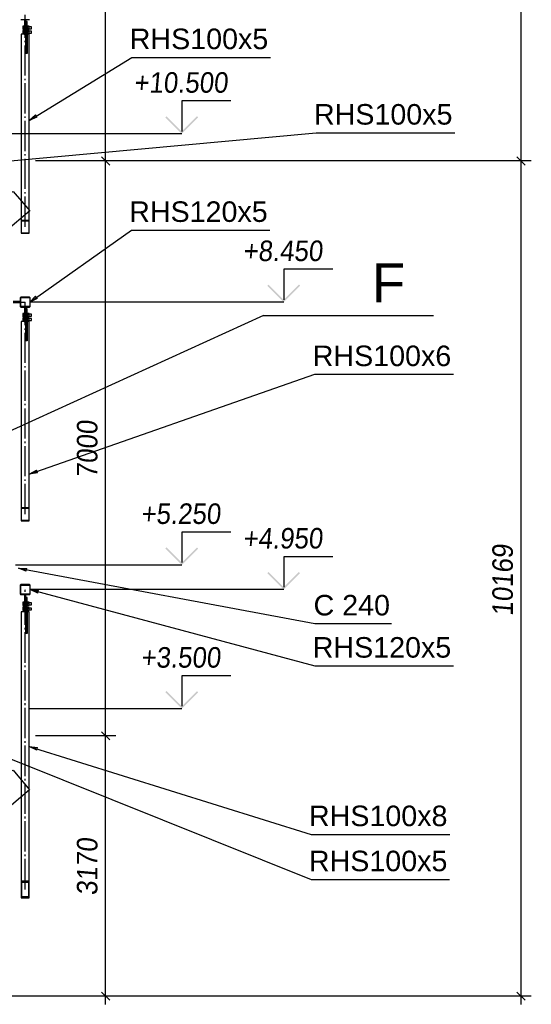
# Paper-space layout 'A0 Advance Steel' of a CAD drawing. Header units: millimetres. Extents: x 209 to 803, y 321 to 741.
# Tile 20 of 52: x 510 to 573, y 415 to 535. Entities that reach past the tile are written whole.
import ezdxf

# ---------------------------------------------------------------- set-up
doc = ezdxf.new("R2010")
doc.units = ezdxf.units.MM
doc.linetypes.add('ACAD_ISO04W100', pattern=[30, 24, -3, 0, -3])
doc.layers.get('0').update_dxf_attribs({"linetype": 'CONTINUOUS'})
for name, color, linetype in [('AS_Belki', 145, 'CONTINUOUS'), ('AS_Blachy', 30, 'CONTINUOUS'), ('AS_DIM_ON', 7, 'CONTINUOUS'), ('AS_INS_ON', 7, 'CONTINUOUS'), ('AS_Sruby', 9, 'CONTINUOUS')]:
    doc.layers.add(name, color=color, linetype=linetype)
doc.styles.add('Arial', font='arial.ttf')
doc.styles.add('ARIAL_1', font='arial.ttf', dxfattribs={"width": 0.9, "oblique": 5})
doc.styles.add('CalloutText_Big', font='arial.ttf', dxfattribs={"height": 4.76})
doc.styles.get("Standard").update_dxf_attribs({"font": 'arial.ttf', "width": 0.9, "oblique": 5})

psp = doc.layouts.new('A0 Advance Steel')

# ---------------------------------------------------------------- hatches: boundary and pattern name
at = {"layer": 'AS_INS_ON'}
for points in [[(528.33, 523.26), (528.19, 523.12), (530.19, 521.12), (532.19, 523.12), (532.05, 523.26), (530.19, 521.4)], [(540.76, 502.76), (540.62, 502.62), (542.62, 500.62), (544.62, 502.62), (544.48, 502.76), (542.62, 500.9)], [(528.33, 470.76), (528.19, 470.61), (530.19, 468.61), (532.19, 470.61), (532.05, 470.76), (530.19, 468.9)], [(540.76, 467.76), (540.62, 467.62), (542.62, 465.62), (544.62, 467.62), (544.48, 467.76), (542.62, 465.9)], [(528.33, 453.26), (528.19, 453.11), (530.19, 451.11), (532.19, 453.11), (532.05, 453.26), (530.19, 451.4)]]:
    psp.add_hatch(color=7, dxfattribs=at).paths.add_polyline_path(points)

# ---------------------------------------------------------------- linework, layer by layer
at = {"color": 0, "linetype": 'ByBlock', "lineweight": -2}
for p, q in [((511.6, 522.75), (512.37, 523.42)), ((512.54, 523.13), (511.6, 522.75)), ((512.54, 523.13), (512.37, 523.42)), ((511.65, 500.62), (512.37, 501.33)), ((512.57, 501.06), (512.37, 501.33)), ((512.57, 501.06), (511.65, 500.62)), ((511.6, 479.66), (512.49, 480.15)), ((512.6, 479.83), (511.6, 479.66)), ((512.6, 479.83), (512.49, 480.15)), ((511.24, 467.87), (510.29, 468.21)), ((510.29, 468.21), (511.3, 468.19)), ((511.24, 467.87), (511.3, 468.19)), ((512.63, 465.2), (511.7, 465.62)), ((511.7, 465.62), (512.71, 465.52)), ((512.63, 465.2), (512.71, 465.52)), ((512.51, 446.06), (511.6, 446.51)), ((511.6, 446.51), (512.61, 446.38)), ((512.51, 446.06), (512.61, 446.38))]:
    psp.add_line(p, q, dxfattribs=at)
at = {"color": 7}
for points in [[(511.6, 522.75), (524.12, 530.43), (541.01, 530.43)], [(503.48, 517.31), (546.59, 521.24), (563.48, 521.24)], [(503.28, 511.36), (509.64, 514.11), (511.66, 511.72), (499.77, 501.67)], [(511.65, 500.62), (524.05, 509.39), (540.94, 509.39)], [(511.6, 479.66), (546.43, 491.83), (563.32, 491.83)], [(510.29, 468.21), (546.43, 461.47), (555.75, 461.47)], [(511.7, 465.62), (546.43, 456.33), (563.32, 456.33)], [(503.48, 447.31), (545.96, 430.32), (562.85, 430.32)], [(511.6, 446.51), (545.97, 435.81), (562.86, 435.81)], [(503.28, 441.37), (509.62, 443.61), (511.64, 441.23), (499.75, 431.17)]]:
    psp.add_lwpolyline(points, dxfattribs=at)
at = {"layer": 'AS_Belki', "linetype": 'Continuous', "ltscale": 0.15}
for p, q in [((510.58, 535.02), (511.63, 535.02)), ((511.17, 533.25), (510.6, 533.25)), ((510.6, 533.25), (510.6, 510.62)), ((511.17, 530.89), (511.17, 533.25)), ((511.6, 533.25), (511.35, 533.25)), ((511.35, 533.25), (511.35, 530.89)), ((511.6, 510.62), (511.6, 533.25)), ((511.35, 530.89), (511.17, 530.89)), ((510.6, 510.62), (511.6, 510.62)), ((510.6, 510.62), (510.6, 509)), ((510.65, 510.53), (511.55, 510.53)), ((510.65, 509.08), (510.65, 510.53)), ((511.55, 510.53), (511.55, 509.08)), ((511.6, 509), (511.6, 510.62)), ((510.6, 509), (511.6, 509)), ((510.65, 509.08), (511.55, 509.08)), ((511.63, 501.22), (510.58, 501.22)), ((510.5, 501.14), (510.5, 500.09)), ((510.55, 500.12), (510.55, 501.12)), ((510.58, 500.02), (511.63, 500.02)), ((510.6, 501.17), (511.6, 501.17)), ((511.6, 500.07), (510.6, 500.07)), ((511.65, 501.12), (511.65, 500.12)), ((511.7, 500.09), (511.7, 501.14)), ((511.17, 498.25), (510.6, 498.25)), ((510.6, 498.25), (510.6, 475.62)), ((511.17, 495.89), (511.17, 498.25)), ((511.6, 498.25), (511.35, 498.25)), ((511.35, 498.25), (511.35, 495.89)), ((511.6, 475.62), (511.6, 498.25)), ((511.35, 495.89), (511.17, 495.89)), ((510.6, 475.62), (511.6, 475.62)), ((510.6, 475.62), (510.6, 474)), ((510.66, 475.52), (511.54, 475.52)), ((510.66, 474.09), (510.66, 475.52)), ((511.54, 475.52), (511.54, 474.09)), ((511.6, 474), (511.6, 475.62)), ((510.6, 474), (511.6, 474)), ((510.66, 474.09), (511.54, 474.09)), ((510.5, 466.14), (510.5, 465.09)), ((510.55, 465.12), (510.55, 466.12)), ((511.63, 466.22), (510.58, 466.22)), ((510.6, 466.17), (511.6, 466.17)), ((511.65, 466.12), (511.65, 465.12)), ((511.7, 465.09), (511.7, 466.14)), ((510.58, 465.02), (511.63, 465.02)), ((511.6, 465.07), (510.6, 465.07)), ((511.17, 462.89), (510.6, 462.89)), ((510.6, 462.89), (510.6, 430.14)), ((511.17, 460.26), (511.17, 462.89)), ((511.6, 462.89), (511.35, 462.89)), ((511.35, 462.89), (511.35, 460.26)), ((511.6, 430.14), (511.6, 462.89)), ((511.35, 460.26), (511.17, 460.26)), ((510.6, 430.14), (511.6, 430.14)), ((510.6, 430.14), (510.6, 428.08)), ((510.68, 429.98), (511.52, 429.98)), ((510.68, 428.25), (510.68, 429.98)), ((511.52, 429.98), (511.52, 428.25)), ((511.6, 428.08), (511.6, 430.14)), ((510.6, 428.08), (511.6, 428.08)), ((510.68, 428.25), (511.52, 428.25))]:
    psp.add_line(p, q, dxfattribs=at)
at = {"layer": 'AS_Belki', "color": 10, "linetype": 'ACAD_ISO04W100', "ltscale": 0.15}
for p, q in [((511.1, 509.88), (511.1, 535.62)), ((511.1, 509.81), (511.1, 535.62)), ((495.9, 500.62), (511.1, 500.62)), ((495.9, 500.62), (511.1, 500.62)), ((511.1, 474.88), (511.1, 500.62)), ((511.1, 474.81), (511.1, 500.62)), ((511.1, 500.62), (511.1, 500.62)), ((511.1, 429.22), (511.1, 465.62)), ((511.1, 429.11), (511.1, 465.62)), ((511.1, 465.62), (511.1, 465.62))]:
    psp.add_line(p, q, dxfattribs=at)
at = {"layer": 'AS_Belki', "linetype": 'Continuous', "ltscale": 0.15}
for centre, start, end in [((510.58, 501.14), 90, 180), ((511.63, 501.14), 0, 90), ((510.58, 500.09), 180, 270), ((511.63, 500.09), 270, 0), ((510.58, 466.14), 90, 180), ((511.63, 466.14), 0, 90), ((510.58, 465.09), 180, 270), ((511.63, 465.09), 270, 0)]:
    psp.add_arc(centre, 0.075, start, end, dxfattribs=at)
at = {"layer": 'AS_Belki', "linetype": 'Continuous', "ltscale": 0.15, "extrusion": (-1.36485e-13, 5.657e-14, -1)}
psp.add_arc((-510.6, 501.12), 0.05, 0, 90, dxfattribs=at)
at = {"layer": 'AS_Belki', "linetype": 'Continuous', "ltscale": 0.15, "extrusion": (-1.36485e-13, -5.64475e-14, -1)}
psp.add_arc((-510.6, 500.12), 0.05, 270, 0, dxfattribs=at)
at = {"layer": 'AS_Belki', "linetype": 'Continuous', "ltscale": 0.15, "extrusion": (1.09728e-14, 1.8196e-13, -1)}
psp.add_arc((-511.6, 501.12), 0.05, 90, 180, dxfattribs=at)
at = {"layer": 'AS_Belki', "linetype": 'Continuous', "ltscale": 0.15, "extrusion": (5.64475e-14, -1.36363e-13, -1)}
psp.add_arc((-511.6, 500.12), 0.05, 180, 270, dxfattribs=at)
at = {"layer": 'AS_Belki', "linetype": 'Continuous', "ltscale": 0.15, "extrusion": (4.54135e-14, -1.8775e-14, -1)}
psp.add_arc((-510.6, 466.12), 0.05, 0, 90, dxfattribs=at)
at = {"layer": 'AS_Belki', "linetype": 'Continuous', "ltscale": 0.15, "extrusion": (6.42498e-14, 6.12323e-17, -1)}
psp.add_arc((-511.6, 466.12), 0.05, 90, 180, dxfattribs=at)
at = {"layer": 'AS_Belki', "linetype": 'Continuous', "ltscale": 0.15, "extrusion": (-3.18384e-13, -1.31793e-13, -1)}
psp.add_arc((-510.6, 465.12), 0.05, 270, 0, dxfattribs=at)
at = {"layer": 'AS_Belki', "linetype": 'Continuous', "ltscale": 0.15, "extrusion": (1.69465e-13, -4.09211e-13, -1)}
psp.add_arc((-511.6, 465.12), 0.05, 180, 270, dxfattribs=at)
at = {"layer": 'AS_Blachy', "linetype": 'Continuous', "ltscale": 0.15}
for p, q in [((511.02, 535.02), (511.02, 533.54)), ((511.18, 533.54), (511.18, 535.02)), ((511.34, 534.81), (511.18, 534.81)), ((511.34, 534.75), (511.34, 534.81)), ((511.34, 534.75), (511.18, 534.75)), ((511.34, 534.61), (511.34, 534.75)), ((511.34, 531.02), (511.34, 534.61)), ((511.18, 533.54), (511.02, 533.54)), ((511.02, 533.54), (511.02, 533.25)), ((511.18, 533.45), (511.18, 533.54)), ((511.18, 531.02), (511.18, 533.45)), ((511.17, 532.22), (511.18, 532.22)), ((511.18, 531.02), (511.34, 531.02)), ((511.18, 530.89), (511.18, 531.02)), ((511.34, 530.89), (511.34, 531.02)), ((510.5, 500.68), (509.65, 500.68)), ((509.65, 500.56), (510.5, 500.56)), ((511.02, 500.02), (511.02, 498.54)), ((511.18, 498.54), (511.18, 500.02)), ((511.34, 499.81), (511.18, 499.81)), ((511.34, 499.75), (511.18, 499.75)), ((511.34, 499.75), (511.34, 499.81)), ((511.34, 496.02), (511.34, 499.75)), ((511.18, 498.54), (511.02, 498.54)), ((511.02, 498.54), (511.02, 498.25)), ((511.18, 498.45), (511.18, 498.54)), ((511.18, 496.02), (511.18, 498.45)), ((511.17, 497.22), (511.18, 497.22)), ((511.18, 496.02), (511.34, 496.02)), ((511.18, 495.89), (511.18, 496.02)), ((511.34, 495.89), (511.34, 496.02)), ((511.02, 465.02), (511.02, 463.34)), ((511.18, 463.34), (511.18, 465.02)), ((511.34, 464.65), (511.18, 464.65)), ((511.34, 464.51), (511.18, 464.51)), ((511.34, 464.51), (511.34, 464.65)), ((511.34, 460.36), (511.34, 464.51)), ((511.18, 463.34), (511.02, 463.34)), ((511.02, 463.34), (511.02, 462.89)), ((511.18, 463.07), (511.18, 463.34)), ((511.18, 460.36), (511.18, 463.07)), ((511.17, 462.22), (511.18, 462.22)), ((511.18, 460.36), (511.34, 460.36)), ((511.18, 460.26), (511.18, 460.36)), ((511.34, 460.26), (511.34, 460.36))]:
    psp.add_line(p, q, dxfattribs=at)
at = {"layer": 'AS_DIM_ON', "color": 8}
for p, q in [((520.91, 517.82), (520.91, 587.82)), ((571.56, 517.81), (571.56, 587.81)), ((522.16, 517.82), (512.35, 517.82)), ((572.81, 517.81), (512.35, 517.81)), ((520.91, 447.81), (520.91, 517.82)), ((571.56, 415.11), (571.56, 517.81)), ((522.16, 447.81), (512.35, 447.81)), ((520.91, 415.11), (520.91, 447.81)), ((572.81, 416.11), (500.1, 416.11)), ((522.16, 416.11), (500.1, 416.11))]:
    psp.add_line(p, q, dxfattribs=at)
at = {"layer": 'AS_DIM_ON', "color": 8, "linetype": 'ByBlock', "lineweight": -2}
for p, q in [((521.41, 517.32), (520.41, 518.32)), ((520.41, 518.32), (521.41, 517.32)), ((572.06, 517.31), (571.06, 518.31)), ((571.06, 518.31), (572.06, 517.31)), ((521.41, 447.31), (520.41, 448.31)), ((520.41, 448.31), (521.41, 447.31)), ((520.41, 416.61), (521.41, 415.61)), ((571.06, 416.61), (572.06, 415.61))]:
    psp.add_line(p, q, dxfattribs=at)
at = {"layer": 'AS_INS_ON', "color": 7}
for p, q in [((536.19, 525.12, -37425.57), (530.19, 525.12, -37425.57)), ((530.19, 525.12, -37425.57), (530.19, 521.4, -37425.57)), ((530.19, 521.12), (509.5, 521.12)), ((548.62, 504.62, -37392.48), (542.62, 504.62, -37392.48)), ((542.62, 504.62, -37392.48), (542.62, 500.9, -37392.48)), ((542.62, 500.62), (511.7, 500.62)), ((536.19, 472.61, -37392.48), (530.19, 472.61, -37392.48)), ((530.19, 472.61, -37392.48), (530.19, 468.9, -37392.48)), ((548.62, 469.62, -37392.48), (542.62, 469.62, -37392.48)), ((542.62, 469.62, -37392.48), (542.62, 465.9, -37392.48)), ((530.19, 468.61), (509.9, 468.61)), ((542.62, 465.62), (511.7, 465.62)), ((536.19, 455.11), (530.19, 455.11)), ((530.19, 455.11), (530.19, 451.4)), ((530.19, 451.11), (511.5, 451.11))]:
    psp.add_line(p, q, dxfattribs=at)
at = {"layer": 'AS_INS_ON'}
for q in [(473.88, 468.78), (560.88, 498.99)]:
    psp.add_line((540.15, 498.99), q, dxfattribs=at)
at = {"layer": 'AS_Sruby', "linetype": 'Continuous', "ltscale": 0.15}
for p, q in [((510.98, 534.24), (510.83, 534.24)), ((510.83, 534.24), (510.83, 534.17)), ((510.83, 534.17), (510.98, 534.17)), ((510.83, 534.17), (510.83, 533.97)), ((510.83, 533.97), (510.98, 533.97)), ((510.83, 533.97), (510.83, 533.85)), ((510.83, 533.85), (510.98, 533.85)), ((510.98, 533.69), (510.83, 533.69)), ((510.83, 533.69), (510.83, 533.62)), ((510.83, 533.62), (510.98, 533.62)), ((510.83, 533.62), (510.83, 533.42)), ((511.02, 534.26), (510.98, 534.26)), ((510.98, 534.26), (510.98, 534.25)), ((510.98, 534.26), (510.98, 534.26)), ((510.98, 534.25), (510.98, 534.24)), ((510.98, 534.24), (510.98, 534.21)), ((510.98, 534.21), (510.98, 534.18)), ((510.98, 534.18), (510.98, 534.14)), ((510.98, 534.14), (510.98, 534.1)), ((510.98, 534.1), (510.98, 534.06)), ((510.98, 534.06), (510.98, 534.02)), ((510.98, 534.02), (510.98, 533.97)), ((510.98, 533.97), (510.98, 533.94)), ((510.98, 533.94), (510.98, 533.9)), ((510.98, 533.9), (510.98, 533.87)), ((510.98, 533.87), (510.98, 533.85)), ((510.98, 533.85), (510.98, 533.83)), ((510.98, 533.83), (510.98, 533.82)), ((510.98, 533.82), (511.02, 533.82)), ((511.02, 533.71), (510.98, 533.71)), ((510.98, 533.71), (510.98, 533.7)), ((510.98, 533.71), (510.98, 533.71)), ((510.98, 533.7), (510.98, 533.68)), ((510.98, 533.68), (510.98, 533.66)), ((510.98, 533.66), (510.98, 533.63)), ((510.98, 533.63), (510.98, 533.59)), ((510.98, 533.59), (510.98, 533.55)), ((511.38, 534.26), (511.34, 534.26)), ((511.34, 533.82), (511.38, 533.82)), ((511.38, 533.71), (511.34, 533.71)), ((511.38, 534.25), (511.38, 534.26)), ((511.38, 534.26), (511.38, 534.26)), ((511.38, 534.24), (511.38, 534.25)), ((511.6, 534.24), (511.38, 534.24)), ((511.38, 534.21), (511.38, 534.24)), ((511.38, 534.18), (511.38, 534.21)), ((511.38, 534.14), (511.38, 534.18)), ((511.38, 534.17), (511.6, 534.17)), ((511.38, 534.1), (511.38, 534.14)), ((511.38, 534.06), (511.38, 534.1)), ((511.38, 534.02), (511.38, 534.06)), ((511.38, 533.97), (511.38, 534.02)), ((511.38, 533.97), (511.6, 533.97)), ((511.38, 533.94), (511.38, 533.97)), ((511.38, 533.9), (511.38, 533.94)), ((511.38, 533.87), (511.38, 533.9)), ((511.38, 533.85), (511.38, 533.87)), ((511.38, 533.85), (511.6, 533.85)), ((511.38, 533.83), (511.38, 533.85)), ((511.38, 533.82), (511.38, 533.83)), ((511.38, 533.7), (511.38, 533.71)), ((511.38, 533.71), (511.38, 533.71)), ((511.38, 533.68), (511.38, 533.7)), ((511.6, 533.69), (511.38, 533.69)), ((511.38, 533.66), (511.38, 533.68)), ((511.38, 533.63), (511.38, 533.66)), ((511.38, 533.59), (511.38, 533.63)), ((511.38, 533.62), (511.6, 533.62)), ((511.38, 533.55), (511.38, 533.59)), ((511.6, 534.17), (511.6, 534.24)), ((511.6, 533.97), (511.6, 534.17)), ((511.88, 534.16), (511.6, 534.16)), ((511.6, 533.85), (511.6, 533.97)), ((511.6, 533.92), (511.88, 533.92)), ((511.6, 533.62), (511.6, 533.69)), ((511.6, 533.42), (511.6, 533.62)), ((511.88, 533.61), (511.6, 533.61)), ((511.88, 534.15), (511.88, 534.16)), ((511.88, 534.12), (511.88, 534.15)), ((511.88, 534.08), (511.88, 534.12)), ((511.88, 534.03), (511.88, 534.08)), ((511.88, 533.98), (511.88, 534.03)), ((511.88, 533.95), (511.88, 533.98)), ((511.88, 533.93), (511.88, 533.95)), ((511.88, 533.92), (511.88, 533.93)), ((511.88, 533.6), (511.88, 533.61)), ((511.88, 533.57), (511.88, 533.6)), ((511.88, 533.53), (511.88, 533.57)), ((510.83, 533.42), (510.98, 533.42)), ((510.83, 533.42), (510.83, 533.29)), ((510.83, 533.29), (510.98, 533.29)), ((510.98, 533.55), (510.98, 533.51)), ((510.98, 533.51), (510.98, 533.47)), ((510.98, 533.47), (510.98, 533.42)), ((510.98, 533.42), (510.98, 533.39)), ((510.98, 533.39), (510.98, 533.35)), ((510.98, 533.35), (510.98, 533.32)), ((510.98, 533.32), (510.98, 533.3)), ((510.98, 533.3), (510.98, 533.28)), ((510.98, 533.28), (510.98, 533.27)), ((510.98, 533.27), (511.02, 533.27)), ((511.34, 533.27), (511.38, 533.27)), ((511.38, 533.51), (511.38, 533.55)), ((511.38, 533.47), (511.38, 533.51)), ((511.38, 533.42), (511.38, 533.47)), ((511.38, 533.42), (511.6, 533.42)), ((511.38, 533.39), (511.38, 533.42)), ((511.38, 533.35), (511.38, 533.39)), ((511.38, 533.32), (511.38, 533.35)), ((511.38, 533.3), (511.38, 533.32)), ((511.38, 533.3), (511.6, 533.3)), ((511.38, 533.28), (511.38, 533.3)), ((511.38, 533.27), (511.38, 533.28)), ((511.6, 533.3), (511.6, 533.42)), ((511.6, 533.37), (511.88, 533.37)), ((511.88, 533.48), (511.88, 533.53)), ((511.88, 533.43), (511.88, 533.48)), ((511.88, 533.4), (511.88, 533.43)), ((511.88, 533.38), (511.88, 533.4)), ((511.88, 533.37), (511.88, 533.38)), ((510.98, 499.24), (510.83, 499.24)), ((510.83, 499.24), (510.83, 499.17)), ((510.83, 499.17), (510.98, 499.17)), ((510.83, 499.17), (510.83, 498.97)), ((510.83, 498.97), (510.98, 498.97)), ((510.83, 498.97), (510.83, 498.85)), ((510.83, 498.85), (510.98, 498.85)), ((511.02, 499.26), (510.98, 499.26)), ((510.98, 499.26), (510.98, 499.25)), ((510.98, 499.26), (510.98, 499.26)), ((510.98, 499.25), (510.98, 499.24)), ((510.98, 499.24), (510.98, 499.21)), ((510.98, 499.21), (510.98, 499.18)), ((510.98, 499.18), (510.98, 499.14)), ((510.98, 499.14), (510.98, 499.1)), ((510.98, 499.1), (510.98, 499.06)), ((510.98, 499.06), (510.98, 499.02)), ((510.98, 499.02), (510.98, 498.97)), ((510.98, 498.97), (510.98, 498.94)), ((510.98, 498.94), (510.98, 498.9)), ((510.98, 498.9), (510.98, 498.87)), ((510.98, 498.87), (510.98, 498.85)), ((510.98, 498.85), (510.98, 498.83)), ((510.98, 498.83), (510.98, 498.82)), ((510.98, 498.82), (511.02, 498.82)), ((511.38, 499.26), (511.34, 499.26)), ((511.34, 498.82), (511.38, 498.82)), ((511.38, 499.25), (511.38, 499.26)), ((511.38, 499.26), (511.38, 499.26)), ((511.38, 499.24), (511.38, 499.25)), ((511.6, 499.24), (511.38, 499.24)), ((511.38, 499.21), (511.38, 499.24)), ((511.38, 499.18), (511.38, 499.21)), ((511.38, 499.14), (511.38, 499.18)), ((511.38, 499.17), (511.6, 499.17)), ((511.38, 499.1), (511.38, 499.14)), ((511.38, 499.06), (511.38, 499.1)), ((511.38, 499.02), (511.38, 499.06)), ((511.38, 498.97), (511.38, 499.02)), ((511.38, 498.97), (511.6, 498.97)), ((511.38, 498.94), (511.38, 498.97)), ((511.38, 498.9), (511.38, 498.94)), ((511.38, 498.87), (511.38, 498.9)), ((511.38, 498.85), (511.38, 498.87)), ((511.38, 498.85), (511.6, 498.85)), ((511.38, 498.83), (511.38, 498.85)), ((511.38, 498.82), (511.38, 498.83)), ((511.6, 499.17), (511.6, 499.24)), ((511.6, 498.97), (511.6, 499.17)), ((511.88, 499.16), (511.6, 499.16)), ((511.6, 498.85), (511.6, 498.97)), ((511.6, 498.92), (511.88, 498.92)), ((511.88, 499.15), (511.88, 499.16)), ((511.88, 499.12), (511.88, 499.15)), ((511.88, 499.08), (511.88, 499.12)), ((511.88, 499.03), (511.88, 499.08)), ((511.88, 498.98), (511.88, 499.03)), ((511.88, 498.95), (511.88, 498.98)), ((511.88, 498.93), (511.88, 498.95)), ((511.88, 498.92), (511.88, 498.93)), ((510.98, 498.69), (510.83, 498.69)), ((510.83, 498.69), (510.83, 498.62)), ((510.83, 498.62), (510.98, 498.62)), ((510.83, 498.62), (510.83, 498.42)), ((510.83, 498.42), (510.98, 498.42)), ((510.83, 498.42), (510.83, 498.29)), ((510.83, 498.29), (510.98, 498.29)), ((511.02, 498.71), (510.98, 498.71)), ((510.98, 498.71), (510.98, 498.7)), ((510.98, 498.71), (510.98, 498.71)), ((510.98, 498.7), (510.98, 498.68)), ((510.98, 498.68), (510.98, 498.66)), ((510.98, 498.66), (510.98, 498.63)), ((510.98, 498.63), (510.98, 498.59)), ((510.98, 498.59), (510.98, 498.55)), ((510.98, 498.55), (510.98, 498.51)), ((510.98, 498.51), (510.98, 498.47)), ((510.98, 498.47), (510.98, 498.42)), ((510.98, 498.42), (510.98, 498.39)), ((510.98, 498.39), (510.98, 498.35)), ((510.98, 498.35), (510.98, 498.32)), ((510.98, 498.32), (510.98, 498.3)), ((510.98, 498.3), (510.98, 498.28)), ((510.98, 498.28), (510.98, 498.27)), ((510.98, 498.27), (511.02, 498.27)), ((511.38, 498.71), (511.34, 498.71)), ((511.34, 498.27), (511.38, 498.27)), ((511.38, 498.7), (511.38, 498.71)), ((511.38, 498.71), (511.38, 498.71)), ((511.38, 498.68), (511.38, 498.7)), ((511.6, 498.69), (511.38, 498.69)), ((511.38, 498.66), (511.38, 498.68)), ((511.38, 498.63), (511.38, 498.66)), ((511.38, 498.59), (511.38, 498.63)), ((511.38, 498.62), (511.6, 498.62)), ((511.38, 498.55), (511.38, 498.59)), ((511.38, 498.51), (511.38, 498.55)), ((511.38, 498.47), (511.38, 498.51)), ((511.38, 498.42), (511.38, 498.47)), ((511.38, 498.42), (511.6, 498.42)), ((511.38, 498.39), (511.38, 498.42)), ((511.38, 498.35), (511.38, 498.39)), ((511.38, 498.32), (511.38, 498.35)), ((511.38, 498.3), (511.38, 498.32)), ((511.38, 498.3), (511.6, 498.3)), ((511.38, 498.28), (511.38, 498.3)), ((511.38, 498.27), (511.38, 498.28)), ((511.6, 498.62), (511.6, 498.69)), ((511.6, 498.42), (511.6, 498.62)), ((511.88, 498.61), (511.6, 498.61)), ((511.6, 498.3), (511.6, 498.42)), ((511.6, 498.37), (511.88, 498.37)), ((511.88, 498.6), (511.88, 498.61)), ((511.88, 498.57), (511.88, 498.6)), ((511.88, 498.53), (511.88, 498.57)), ((511.88, 498.48), (511.88, 498.53)), ((511.88, 498.43), (511.88, 498.48)), ((511.88, 498.4), (511.88, 498.43)), ((511.88, 498.38), (511.88, 498.4)), ((511.88, 498.37), (511.88, 498.38)), ((510.98, 464.07), (510.83, 464.07)), ((510.83, 464.07), (510.83, 463.96)), ((511.02, 464.09), (510.98, 464.09)), ((510.98, 464.09), (510.98, 464.08)), ((510.98, 464.08), (510.98, 464.06)), ((510.98, 464.06), (510.98, 464.04)), ((510.98, 464.04), (510.98, 464.01)), ((511.38, 464.09), (511.34, 464.09)), ((511.38, 464.08), (511.38, 464.09)), ((511.38, 464.06), (511.38, 464.08)), ((511.6, 464.07), (511.38, 464.07)), ((511.38, 464.04), (511.38, 464.06)), ((511.38, 464.01), (511.38, 464.04)), ((511.6, 463.96), (511.6, 464.07)), ((510.83, 463.96), (510.98, 463.96)), ((510.83, 463.96), (510.83, 463.76)), ((510.83, 463.76), (510.98, 463.76)), ((510.83, 463.76), (510.83, 463.67)), ((510.83, 463.67), (510.98, 463.67)), ((510.98, 463.46), (510.83, 463.46)), ((510.83, 463.46), (510.83, 463.35)), ((510.83, 463.35), (510.98, 463.35)), ((510.83, 463.35), (510.83, 463.15)), ((510.83, 463.15), (510.98, 463.15)), ((510.83, 463.15), (510.83, 463.06)), ((510.83, 463.06), (510.98, 463.06)), ((510.98, 464.01), (510.98, 463.97)), ((510.98, 463.97), (510.98, 463.93)), ((510.98, 463.93), (510.98, 463.89)), ((510.98, 463.89), (510.98, 463.85)), ((510.98, 463.85), (510.98, 463.81)), ((510.98, 463.81), (510.98, 463.77)), ((510.98, 463.77), (510.98, 463.73)), ((510.98, 463.73), (510.98, 463.7)), ((510.98, 463.7), (510.98, 463.68)), ((510.98, 463.68), (510.98, 463.66)), ((510.98, 463.66), (510.98, 463.65)), ((510.98, 463.65), (511.02, 463.65)), ((510.98, 463.65), (510.98, 463.65)), ((511.02, 463.47), (510.98, 463.47)), ((510.98, 463.47), (510.98, 463.47)), ((510.98, 463.47), (510.98, 463.45)), ((510.98, 463.45), (510.98, 463.43)), ((510.98, 463.43), (510.98, 463.4)), ((510.98, 463.4), (510.98, 463.36)), ((510.98, 463.36), (510.98, 463.32)), ((510.98, 463.32), (510.98, 463.28)), ((510.98, 463.28), (510.98, 463.24)), ((510.98, 463.24), (510.98, 463.2)), ((510.98, 463.2), (510.98, 463.16)), ((510.98, 463.16), (510.98, 463.12)), ((510.98, 463.12), (510.98, 463.09)), ((510.98, 463.09), (510.98, 463.06)), ((510.98, 463.06), (510.98, 463.05)), ((510.98, 463.05), (510.98, 463.04)), ((510.98, 463.04), (511.02, 463.04)), ((510.98, 463.04), (510.98, 463.04)), ((511.34, 463.65), (511.38, 463.65)), ((511.38, 463.47), (511.34, 463.47)), ((511.34, 463.04), (511.38, 463.04)), ((511.38, 463.97), (511.38, 464.01)), ((511.38, 463.93), (511.38, 463.97)), ((511.38, 463.96), (511.6, 463.96)), ((511.38, 463.89), (511.38, 463.93)), ((511.38, 463.85), (511.38, 463.89)), ((511.38, 463.81), (511.38, 463.85)), ((511.38, 463.77), (511.38, 463.81)), ((511.38, 463.77), (511.6, 463.77)), ((511.38, 463.73), (511.38, 463.77)), ((511.38, 463.7), (511.38, 463.73)), ((511.38, 463.68), (511.38, 463.7)), ((511.38, 463.66), (511.38, 463.68)), ((511.38, 463.67), (511.6, 463.67)), ((511.38, 463.65), (511.38, 463.66)), ((511.38, 463.65), (511.38, 463.65)), ((511.38, 463.47), (511.38, 463.47)), ((511.38, 463.45), (511.38, 463.47)), ((511.6, 463.45), (511.38, 463.45)), ((511.38, 463.43), (511.38, 463.45)), ((511.38, 463.4), (511.38, 463.43)), ((511.38, 463.36), (511.38, 463.4)), ((511.38, 463.32), (511.38, 463.36)), ((511.38, 463.35), (511.6, 463.35)), ((511.38, 463.28), (511.38, 463.32)), ((511.38, 463.24), (511.38, 463.28)), ((511.38, 463.2), (511.38, 463.24)), ((511.38, 463.16), (511.38, 463.2)), ((511.38, 463.12), (511.38, 463.16)), ((511.38, 463.15), (511.6, 463.15)), ((511.38, 463.09), (511.38, 463.12)), ((511.38, 463.06), (511.38, 463.09)), ((511.38, 463.06), (511.6, 463.06)), ((511.38, 463.05), (511.38, 463.06)), ((511.38, 463.04), (511.38, 463.05)), ((511.38, 463.04), (511.38, 463.04)), ((511.88, 463.99), (511.6, 463.99)), ((511.6, 463.77), (511.6, 463.96)), ((511.6, 463.67), (511.6, 463.77)), ((511.6, 463.75), (511.88, 463.75)), ((511.6, 463.35), (511.6, 463.45)), ((511.88, 463.37), (511.6, 463.37)), ((511.6, 463.15), (511.6, 463.35)), ((511.6, 463.06), (511.6, 463.15)), ((511.6, 463.14), (511.88, 463.14)), ((511.88, 463.98), (511.88, 463.99)), ((511.88, 463.96), (511.88, 463.98)), ((511.88, 463.93), (511.88, 463.96)), ((511.88, 463.88), (511.88, 463.93)), ((511.88, 463.83), (511.88, 463.88)), ((511.88, 463.79), (511.88, 463.83)), ((511.88, 463.76), (511.88, 463.79)), ((511.88, 463.75), (511.88, 463.76)), ((511.88, 463.35), (511.88, 463.37)), ((511.88, 463.37), (511.88, 463.37)), ((511.88, 463.31), (511.88, 463.35)), ((511.88, 463.27), (511.88, 463.31)), ((511.88, 463.22), (511.88, 463.27)), ((511.88, 463.18), (511.88, 463.22)), ((511.88, 463.15), (511.88, 463.18)), ((511.88, 463.14), (511.88, 463.15))]:
    psp.add_line(p, q, dxfattribs=at)

# ---------------------------------------------------------------- texts
at = {"color": 7, "style": 'Arial'}
for s, p in [('RHS100x5', (523.85, 531.43)), ('RHS100x5', (546.31, 522.24)), ('RHS120x5', (523.78, 510.39)), ('RHS100x6', (546.16, 492.83)), ('C 240', (546.26, 462.47)), ('RHS120x5', (546.16, 457.33)), ('RHS100x8', (545.7, 436.81)), ('RHS100x5', (545.69, 431.32))]:
    psp.add_text(s, height=2.5, dxfattribs=at).set_placement(p)
at = {"layer": 'AS_DIM_ON', "color": 9, "style": 'ARIAL_1', "oblique": 5, "width": 0.9}
for s, p in [('7000', (519.91, 479.21)), ('10169', (570.56, 462.38)), ('3170', (519.91, 428.37))]:
    psp.add_text(s, height=2.5, rotation=90, dxfattribs=at).set_placement(p)
at = {"layer": 'AS_INS_ON', "color": 7, "oblique": 5, "width": 0.9}
for s, p in [('+10.500', (524.34, 526.12)), ('+8.450', (537.65, 505.62)), ('+5.250', (525.21, 473.61)), ('+4.950', (537.65, 470.62)), ('+3.500', (525.21, 456.11))]:
    psp.add_text(s, height=2.5, dxfattribs=at).set_placement(p)
at = {"layer": 'AS_INS_ON', "style": 'CalloutText_Big'}
psp.add_text('F', height=4.76, dxfattribs=at).set_placement((553.37, 500.6))

doc.saveas('drawing.dxf')
